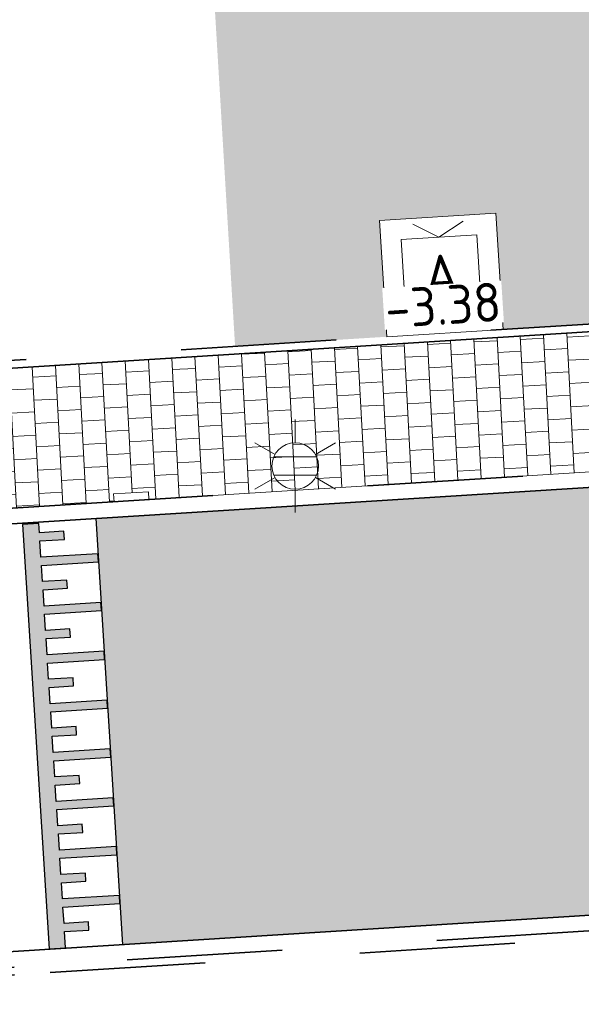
# Model space of a CAD drawing. Header units: metres. Extents: x 162305 to 163132, y 502542 to 502928.
# Tile 77 of 222: x 162378.64 to 162385.87, y 502824.24 to 502836.92. Entities that reach past the tile are written whole.
import ezdxf
from ezdxf.enums import TextEntityAlignment as Align

# ---------------------------------------------------------------- set-up
doc = ezdxf.new("R2010")
doc.units = ezdxf.units.M
for name, pattern in [('VH-OPSLUITBAND-SO', [10, 4, -2, 2, -2]), ('VH-TROTTOIRBAND-SO', [15, 5, -2, 2, -2, 2, -2]), ('ZZ-HIDDEN-SO', [4, 2, -2])]:
    doc.linetypes.add(name, pattern=pattern)
for name, color, linetype, lineweight in [('B-WE-IE-MEUBILAIR_WEGMEUBILAIR_CONTAINER-S-200', 7, 'Continuous', 18), ('N-WB-VERHARDING-MATERIAALGRENS', 7, 'Continuous', 30), ('N-WE-GR-GRAS-A-200', 62, 'Continuous', 18), ('N-WE-VH-KANTOPSLUITING_BETONRUG-G', 7, 'ZZ-HIDDEN-SO', 35), ('N-WE-VH-KANTOPSLUITING_VOORKANTBAND-G', 50, 'Continuous', 35), ('N-WE-VH-OPENVERHARDING_TEGEL-A', 92, 'Continuous', 18), ('X-XX-AL-T25', 7, 'Continuous', 25)]:
    doc.layers.add(name, color=color, linetype=linetype, lineweight=lineweight)
for name, color, linetype, lineweight, true_color in [('B-WE-OV-LICHTMAST-S-200', 190, 'Continuous', 18, 0x7f00ff), ('N-BH-VH-VERHARDING_TEGEL-Grijs', 253, 'Continuous', 13, 0x828282), ('N-WE-VH-KANTOPSLUITING_OPSLUITBAND_100X200-G', 150, 'VH-OPSLUITBAND-SO', 35, 0x007fff), ('N-WE-VH-KANTOPSLUITING_TROTTOIRBAND_180X200-G', 6, 'VH-TROTTOIRBAND-SO', 35, 0xff00ff), ('N01-WE-VH-OPENVERHARDING_BETONSTRAATSTEEN-A', 32, 'Continuous', 18, 0xbd5e00)]:
    doc.layers.add(name, color=color, linetype=linetype, lineweight=lineweight, true_color=true_color)
doc.styles.add('NLCS-ISO', font='NLCS-ISO.ttf')
doc.styles.add('NLCS-ISO-M200-T25', font='NLCS-ISO.ttf', dxfattribs={"height": 0.5})
pattern_1 = [(0, (0, 0), (2, 2), [0.5, -1.5]), (0, (1.1, 1.2), (2, 2), [0.5, -1.5]), (90, (0.2, 0.7000000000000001), (-2, 2), [0.5, -1.5]), (90, (1, 1.4), (-2, 2), [0.5, -1.5]), (45, (0.4, 1.4), (0, 2.00000000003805), [0.5, -2.328427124]), (135, (1.1, 0), (-2.00000000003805, 0), [0.5, -2.328427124]), (26.56505119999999, (0.5, 0.6000000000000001), (2.000000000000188, 8.001289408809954e-10), [0.5, -3.972135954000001]), (26.56505119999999, (1.4, 1.6), (2.000000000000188, 8.001289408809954e-10), [0.5, -3.972135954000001]), (63.43494882, (1.4, 0), (1.019972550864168e-10, 2.000000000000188), [0.4999999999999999, -3.972135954]), (63.43494882, (0.5, 0.9), (1.019972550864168e-10, 2.000000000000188), [0.4999999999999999, -3.972135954]), (63.43494882, (1.2, 0.4), (1.019972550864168e-10, 2.000000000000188), [0.4999999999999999, -3.972135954]), (116.5650512, (0, 1.1), (-8.00129740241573e-10, 2.000000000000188), [0.4999999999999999, -3.972135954]), (153.43494882, (0.4, 0.3), (-2.000000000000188, 1.019979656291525e-10), [0.5, -3.972135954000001])]

# ---------------------------------------------------------------- blocks, each defined once
blk = doc.blocks.new('B-SOV-LICHTMAST-SO')
for p, q in [((9.895807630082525e-10, 1.500000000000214), (1.979077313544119e-09, 3.000000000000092)), ((-1.299038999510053, 0.7500000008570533), (-2.598074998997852, 1.500000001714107)), ((1.299039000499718, 0.7499999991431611), (2.598075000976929, 1.499999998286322)), ((-1.299039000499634, -0.7499999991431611), (-2.598075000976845, -1.499999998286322)), ((1.299038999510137, -0.7500000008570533), (2.598074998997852, -1.500000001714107)), ((-9.895807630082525e-10, -1.500000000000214), (-1.978993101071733e-09, -3.000000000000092))]:
    blk.add_line(p, q)
at = {"flags": 128}
for points in [[(-1.377981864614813, 0.5925925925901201), (1.377981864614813, 0.5925925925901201)], [(-1.377981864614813, -0.5925925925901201), (1.377981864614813, -0.5925925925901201)]]:
    blk.add_lwpolyline(points, dxfattribs=at)
blk.add_circle((0, 0), 1.5)
at = {"style": 'NLCS-ISO'}
blk.add_attdef('TYPE', text='', height=1.8, dxfattribs=at).set_placement((1.979077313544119e-09, 3.000000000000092), align=Align.BOTTOM_CENTER)
blk = doc.blocks.new('SIE-WEG_CONTAINER_AFVAL-SO')
for p, q in [((-3.75, -3.75), (-3.75, 3.75)), ((-3.75, 3.75), (3.75, 3.75)), ((0, 2.4375), (-1.623797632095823, 3.375)), ((0, 2.4375), (1.623797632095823, 3.375)), ((3.75, 3.75), (3.75, -3.75)), ((-2.4375, -2.4375), (-2.4375, 2.4375)), ((-2.4375, 2.4375), (2.4375, 2.4375)), ((2.4375, 2.4375), (2.4375, -2.4375)), ((2.4375, -2.4375), (-2.4375, -2.4375)), ((3.75, -3.75), (-3.75, -3.75))]:
    blk.add_line(p, q)
at = {"style": 'NLCS-ISO'}
blk.add_text('A', height=2.625, dxfattribs=at).set_placement((0, 0), align=Align.MIDDLE_CENTER)

msp = doc.modelspace()

# ---------------------------------------------------------------- hatches: boundary and pattern name
at = {"layer": 'N-WB-VERHARDING-MATERIAALGRENS', "linetype": 'Continuous'}
msp.add_hatch(color=256, dxfattribs=at).paths.add_polyline_path([(162378.6742494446, 502830.419711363), (162379.0177500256, 502824.95591114), (162379.2275242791, 502824.9690993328), (162379.2141598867, 502825.1786737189), (162379.528539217, 502825.1984382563), (162379.5219510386, 502825.3032313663), (162379.2075717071, 502825.283466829), (162379.1943953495, 502825.4930530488), (162379.9279471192, 502825.539170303), (162379.92135894, 502825.6439634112), (162379.1878071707, 502825.5978461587), (162379.1746308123, 502825.8074323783), (162379.4890101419, 502825.8271969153), (162379.4824219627, 502825.9319900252), (162379.1680426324, 502825.9122254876), (162379.1548662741, 502826.1218117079), (162379.8884180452, 502826.1679289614), (162379.8818298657, 502826.272722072), (162379.1482780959, 502826.2266048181), (162379.1351017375, 502826.4361910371), (162379.4494810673, 502826.4559555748), (162379.4428928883, 502826.5607486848), (162379.1285135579, 502826.5409841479), (162379.1153372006, 502826.7505703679), (162379.8488889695, 502826.7966876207), (162379.8423007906, 502826.9014807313), (162379.1087490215, 502826.8553634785), (162379.0955726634, 502827.0649496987), (162379.4099519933, 502827.0847142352), (162379.4033638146, 502827.1895073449), (162379.0889844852, 502827.1697428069), (162379.0758081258, 502827.3793290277), (162379.8093598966, 502827.425446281), (162379.8027717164, 502827.530239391), (162379.0692199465, 502827.4841221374), (162379.0560435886, 502827.693708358), (162379.3704229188, 502827.7134728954), (162379.3638347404, 502827.8182660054), (162379.0494554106, 502827.7985014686), (162379.0362790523, 502828.0080876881), (162379.7698308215, 502828.0542049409), (162379.7632426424, 502828.158998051), (162379.0296908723, 502828.1128807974), (162379.0165145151, 502828.3224670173), (162379.3308938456, 502828.3422315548), (162379.3243056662, 502828.4470246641), (162379.0099263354, 502828.4272601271), (162378.9967499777, 502828.6368463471), (162379.7303017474, 502828.6829636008), (162379.7237135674, 502828.7877567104), (162378.9901617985, 502828.7416394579), (162378.9769854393, 502828.9512256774), (162379.29136477, 502828.970990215), (162379.2847765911, 502829.0757833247), (162378.97039726, 502829.0560187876), (162378.9572209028, 502829.2656050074), (162379.6907726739, 502829.3117222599), (162379.6841844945, 502829.4165153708), (162378.9506327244, 502829.3703981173), (162378.9374563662, 502829.5799843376), (162379.2518356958, 502829.599748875), (162379.245247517, 502829.7045419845), (162378.9308681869, 502829.6847774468), (162378.917691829, 502829.8943636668), (162379.6512435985, 502829.9404809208), (162379.6446554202, 502830.0452740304), (162378.9111036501, 502829.9991567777), (162378.8979272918, 502830.2087429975), (162379.2123066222, 502830.228507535), (162379.2057184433, 502830.3333006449), (162378.8913391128, 502830.3135361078), (162378.8839053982, 502830.4317785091)])
at = {"layer": 'N-WE-GR-GRAS-A-200'}
h = msp.add_hatch(dxfattribs=at)
h.set_pattern_fill('AGR-GRAS_02-SO', color=256, scale=0.2, style=0, pattern_type=2)
h.set_pattern_definition(pattern_1)
h.paths.add_polyline_path([(162421.5165590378, 502819.7260517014), (162435.0341480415, 502820.5761715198), (162435.1688183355, 502820.4316233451), (162435.3426501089, 502820.2749681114), (162435.552850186, 502820.1206294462), (162435.8967156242, 502819.9441172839), (162436.2277402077, 502819.8405780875), (162436.6488709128, 502819.7886927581), (162442.0138132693, 502820.0949395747), (162442.1810611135, 502820.2103278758), (162442.3248732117, 502817.9525913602), (162445.007909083, 502818.1234939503), (162446.2444226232, 502817.2507322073), (162443.1915292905, 502817.0609060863), (162443.5109028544, 502811.9245559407), (162442.5054510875, 502811.8576059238), (162442.17, 502817.226), (162424.634, 502816.1300000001), (162424.643, 502815.982), (162424.9671399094, 502810.7714661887), (162422.0807124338, 502810.5898051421)])
edge = h.paths.add_edge_path(flags=16)
edge.add_ellipse((162362.043387, 502852.5697739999), major_axis=(-0.002383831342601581, 0.03742427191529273), ratio=0.9992283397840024, start_angle=0, end_angle=360, ccw=False)
edge = h.paths.add_edge_path(flags=16)
edge.add_ellipse((162362.5847170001, 502843.0740939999), major_axis=(-0.002383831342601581, 0.03742427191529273), ratio=0.9992283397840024, start_angle=0, end_angle=360, ccw=False)
edge = h.paths.add_edge_path(flags=16)
edge.add_ellipse((162361.374981, 502862.4700579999), major_axis=(-0.002383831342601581, 0.03742427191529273), ratio=0.9992283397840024, start_angle=0, end_angle=360, ccw=False)
h.paths.add_polyline_path([(162362.2190213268, 502859.5504481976), (162362.3188333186, 502859.5565773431), (162363.5149332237, 502840.0783135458), (162363.4151212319, 502840.0721844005), (162363.4427023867, 502839.6230304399), (162363.5425143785, 502839.6291595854), (162363.6292576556, 502838.2165615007), (162362.8224999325, 502838.1585549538), (162362.7862460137, 502838.484052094), (162362.7876825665, 502838.4841989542), (162362.7580411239, 502838.7741446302), (162362.163, 502845.4909999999), (162360.89836909, 502866.6763346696), (162361.8778000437, 502866.7387219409), (162362.2912521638, 502860.0057313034), (162362.191440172, 502859.9996021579)])
h.paths.add_polyline_path([(162370.3601271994, 502859.1295107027), (162370.1821962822, 502861.9228857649), (162370.463, 502861.9199999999), (162370.486, 502861.4019999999), (162370.7786257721, 502861.4149999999), (162370.814, 502860.8959999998), (162371.3365986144, 502860.9349999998), (162371.387, 502859.961), (162371.777, 502859.9789999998), (162371.7795167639, 502859.2226011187)])
edge = h.paths.add_edge_path(flags=16)
edge.add_ellipse((162389.543764, 502924.3068979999), major_axis=(-0.002385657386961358, 0.03745293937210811), ratio=0.9992283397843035, start_angle=0, end_angle=360, ccw=False)
edge = h.paths.add_edge_path(flags=16)
edge.add_ellipse((162379.964316, 502923.7109299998), major_axis=(-0.002385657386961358, 0.03745293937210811), ratio=0.9992283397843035, start_angle=0, end_angle=360, ccw=False)
h.paths.add_polyline_path([(162371.042, 502923.0409999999), (162371.029, 502923.5469999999), (162371.0223638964, 502923.6548720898), (162398.1123599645, 502925.3046281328), (162398.1452615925, 502924.7643634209)])
edge = h.paths.add_edge_path(flags=16)
edge.add_ellipse((162472.361153, 502871.472719), major_axis=(-0.002385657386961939, 0.03745293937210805), ratio=0.9992283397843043, start_angle=0, end_angle=360, ccw=False)
edge = h.paths.add_edge_path(flags=16)
edge.add_ellipse((162472.2864730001, 502872.403486), major_axis=(-0.002385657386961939, 0.03745293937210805), ratio=0.9992283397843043, start_angle=0, end_angle=360, ccw=False)
edge = h.paths.add_edge_path(flags=16)
edge.add_ellipse((162481.3114880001, 502872.9735409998), major_axis=(-0.002385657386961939, 0.03745293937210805), ratio=0.9992283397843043, start_angle=0, end_angle=360, ccw=False)
edge = h.paths.add_edge_path(flags=16)
edge.add_ellipse((162481.4002010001, 502872.0775119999), major_axis=(-0.002385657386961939, 0.03745293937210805), ratio=0.9992283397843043, start_angle=0, end_angle=360, ccw=False)
edge = h.paths.add_edge_path(flags=16)
edge.add_ellipse((162491.4805440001, 502873.637313), major_axis=(-0.002385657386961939, 0.03745293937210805), ratio=0.9992283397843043, start_angle=0, end_angle=360, ccw=False)
edge = h.paths.add_edge_path()
edge.add_line((162491.6143036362, 502871.717545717), (162490.495948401, 502871.6572610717))
edge.add_line((162490.495948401, 502871.6572610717), (162490.4911206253, 502871.770458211))
edge.add_line((162490.4911206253, 502871.770458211), (162478.1572766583, 502870.9921482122))
edge.add_line((162478.1572766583, 502870.9921482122), (162470.9743753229, 502870.6049558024))
edge.add_line((162470.9743753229, 502870.6049558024), (162470.8563556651, 502872.5000220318))
edge.add_line((162470.8563556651, 502872.5000220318), (162485.6270000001, 502873.4150000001))
edge.add_line((162485.6270000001, 502873.4150000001), (162493.227, 502873.874))
edge.add_line((162493.227, 502873.874), (162492.8458826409, 502880.3916842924))
edge.add_line((162492.8458826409, 502880.3916842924), (162493.9870089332, 502880.4646632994))
edge.add_line((162493.9870089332, 502880.4646632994), (162494.5185704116, 502871.8740994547))
edge.add_line((162494.5185704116, 502871.8740994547), (162491.6457403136, 502871.7192403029))
edge.add_ellipse((162491.6281880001, 502871.7524060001), major_axis=(-0.002385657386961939, 0.03745293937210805), ratio=0.9992283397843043, start_angle=204.2610710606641, end_angle=514.6215030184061)
h.paths.add_polyline_path([(162503.0755587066, 502855.4427169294), (162503.1753678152, 502855.4488928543), (162503.1815437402, 502855.3490837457), (162507.7228581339, 502855.6300883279), (162508.3250288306, 502845.8984091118), (162508.8258166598, 502845.9293965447), (162509.9220368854, 502845.9962164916), (162508.4797209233, 502869.3054814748), (162502.5611213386, 502868.9392541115), (162502.3616388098, 502868.2951169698), (162502.3731368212, 502866.8913389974)])
h.paths.add_polyline_path([(162538.7342247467, 502870.4526310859), (162538.7367962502, 502870.458550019), (162538.7430412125, 502870.4777147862), (162538.7473811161, 502870.496931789), (162538.7498959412, 502870.5159468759), (162538.7507036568, 502870.5345366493), (162538.7498980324, 502870.5531265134), (162538.7473853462, 502870.5721418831), (162538.7430476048, 502870.5913593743), (162538.7368047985, 502870.6105248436), (162538.7286236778, 502870.6293614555), (162538.7222540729, 502870.6408522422), (162538.7033428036, 502870.9382040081), (162537.9507959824, 502870.8903428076), (162537.9680789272, 502870.6185940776), (162537.964609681, 502870.6106081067), (162537.9583653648, 502870.5914438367), (162537.9540258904, 502870.5722273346), (162537.9515112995, 502870.5532127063), (162537.9507036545, 502870.5346233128), (162537.9515092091, 502870.5160338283), (162537.9540216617, 502870.4970189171), (162537.9583589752, 502870.4778019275), (162537.964601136, 502870.4586369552), (162537.9727813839, 502870.4398007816), (162537.9803143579, 502870.4262100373), (162537.9986571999, 502870.137795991), (162538.7512040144, 502870.1856571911)], flags=16)
edge = h.paths.add_edge_path(flags=16)
edge.add_ellipse((162531.9063522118, 502869.9819825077), major_axis=(-0.2500000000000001, 0), ratio=1, start_angle=-146.51130248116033, end_angle=206.7590416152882, ccw=False)
edge.add_line((162532.1148508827, 502870.1199256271), (162532.1295791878, 502870.0945423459))
edge = h.paths.add_edge_path(flags=16)
edge.add_ellipse((162511.918555, 502869.277477), major_axis=(-0.00238565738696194, 0.03745293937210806), ratio=0.9992283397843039, start_angle=0, end_angle=360, ccw=False)
edge = h.paths.add_edge_path(flags=16)
edge.add_ellipse((162522.496849, 502868.4620289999), major_axis=(-0.00238565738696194, 0.03745293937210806), ratio=0.9992283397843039, start_angle=0, end_angle=360, ccw=False)
edge = h.paths.add_edge_path(flags=16)
edge.add_ellipse((162522.447144, 502869.8904319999), major_axis=(-0.00238565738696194, 0.03745293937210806), ratio=0.9992283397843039, start_angle=0, end_angle=360, ccw=False)
edge = h.paths.add_edge_path(flags=16)
edge.add_ellipse((162532.378619, 502869.05672), major_axis=(-0.00238565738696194, 0.03745293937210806), ratio=0.9992283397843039, start_angle=0, end_angle=360, ccw=False)
edge = h.paths.add_edge_path()
edge.add_line((162511.9016605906, 502867.7473060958), (162510.2102112, 502867.6449842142))
edge.add_line((162510.2102112, 502867.6449842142), (162510.1085309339, 502869.3060766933))
edge.add_line((162510.1085309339, 502869.3060766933), (162538.7403474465, 502871.0777381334))
edge.add_line((162538.7403474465, 502871.0777381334), (162538.8441031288, 502869.3771517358))
edge.add_line((162538.8441031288, 502869.3771517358), (162511.9425193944, 502867.7497777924))
edge.add_ellipse((162511.920191, 502867.7799310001), major_axis=(-0.00238565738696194, 0.03745293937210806), ratio=0.9992283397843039, start_angle=212.895373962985, end_angle=506.7391838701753)
edge = h.paths.add_edge_path(flags=16)
edge.add_ellipse((162554.016631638, 502704.4069191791), major_axis=(-0.2500000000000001, 0), ratio=1, start_angle=-19.78060631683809, end_angle=333.4897362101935, ccw=False)
edge.add_line((162553.7813827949, 502704.4915240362), (162553.7929180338, 502704.5185087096))
edge = h.paths.add_edge_path()
edge.add_ellipse((162551.4431023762, 502714.7606002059), major_axis=(-0.5786424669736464, 0), ratio=1, start_angle=88.32756619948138, end_angle=98.42476321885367)
edge.add_line((162551.5278796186, 502714.1882018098), (162556.303, 502714.513))
edge.add_line((162556.303, 502714.513), (162556.577, 502710.1250000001))
edge.add_line((162556.577, 502710.1250000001), (162556.776, 502710.137))
edge.add_line((162556.776, 502710.137), (162556.8456714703, 502709.2360332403))
edge.add_line((162556.8456714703, 502709.2360332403), (162552.7317102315, 502708.9739843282))
edge.add_line((162552.7317102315, 502708.9739843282), (162552.9859847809, 502704.982074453))
edge.add_line((162552.9859847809, 502704.982074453), (162557.1540978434, 502705.2475726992))
edge.add_line((162557.1540978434, 502705.2475726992), (162557.1710000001, 502705.029))
edge.add_line((162557.1710000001, 502705.029), (162577.095, 502706.273))
edge.add_line((162577.095, 502706.273), (162577.2190000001, 502706.8259999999))
edge.add_line((162577.2190000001, 502706.8259999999), (162577.3048540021, 502705.3783479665))
edge.add_line((162577.3048540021, 502705.3783479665), (162549.7918656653, 502703.6927452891))
edge.add_line((162549.7918656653, 502703.6927452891), (162549.1598177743, 502713.8137040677))
edge.add_line((162549.1598177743, 502713.8137040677), (162549.361875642, 502713.8262496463))
edge.add_line((162549.361875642, 502713.8262496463), (162549.3556780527, 502713.9260674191))
edge.add_line((162549.3556780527, 502713.9260674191), (162550.2635827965, 502713.9824417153))
edge.add_ellipse((162550.2202014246, 502714.6810961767), major_axis=(-0.7000000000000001, 0), ratio=1, start_angle=93.55309047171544, end_angle=128.9931781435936)
edge.add_line((162550.6606609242, 502714.1370415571), (162551.426214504, 502714.1822042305))
edge = h.paths.add_edge_path(flags=16)
edge.add_ellipse((162508.182291, 502708.9626890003), major_axis=(-0.002385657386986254, 0.03745293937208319), ratio=0.9992283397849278, start_angle=0, end_angle=360, ccw=False)
edge = h.paths.add_edge_path(flags=16)
edge.add_ellipse((162498.418432, 502708.1386420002), major_axis=(-0.002385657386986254, 0.03745293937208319), ratio=0.9992283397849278, start_angle=0, end_angle=360, ccw=False)
edge = h.paths.add_edge_path(flags=16)
edge.add_ellipse((162487.92888, 502707.676082), major_axis=(-0.002385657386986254, 0.03745293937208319), ratio=0.9992283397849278, start_angle=0, end_angle=360, ccw=False)
edge = h.paths.add_edge_path(flags=16)
edge.add_ellipse((162478.21442, 502707.1048410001), major_axis=(-0.002385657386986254, 0.03745293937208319), ratio=0.9992283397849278, start_angle=0, end_angle=360, ccw=False)
h.paths.add_polyline_path([(162476.6849999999, 502707.0870000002), (162505.879, 502708.9120000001), (162539.79, 502710.978), (162539.8512384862, 502709.9872224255), (162476.7460532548, 502706.0992192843)])
edge = h.paths.add_edge_path(flags=16)
edge.add_ellipse((162395.834261, 502721.3618740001), major_axis=(-0.002383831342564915, 0.03742427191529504), ratio=0.999228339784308, start_angle=0, end_angle=360, ccw=False)
edge = h.paths.add_edge_path(flags=16)
edge.add_ellipse((162396.470102, 502711.1848960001), major_axis=(-0.002383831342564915, 0.03742427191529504), ratio=0.999228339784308, start_angle=0, end_angle=360, ccw=False)
edge = h.paths.add_edge_path()
edge.add_line((162395.3827017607, 502731.7149209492), (162396.765, 502708.907))
edge.add_line((162396.765, 502708.907), (162397.0362159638, 502704.3002450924))
edge.add_line((162397.0362159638, 502704.3002450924), (162396.2952306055, 502704.2557530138))
edge.add_line((162396.2952306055, 502704.2557530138), (162395.7976409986, 502704.6969723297))
edge.add_line((162395.7976409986, 502704.6969723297), (162394.0179850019, 502733.9348903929))
edge.add_line((162394.0179850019, 502733.9348903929), (162394.9004865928, 502734.9337845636))
edge.add_line((162394.9004865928, 502734.9337845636), (162395.1865293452, 502734.9517658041))
edge.add_line((162395.1865293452, 502734.9517658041), (162395.3786342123, 502731.7820354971))
edge.add_ellipse((162395.364097, 502731.7474740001), major_axis=(-0.002383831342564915, 0.03742427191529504), ratio=0.999228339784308, start_angle=333.5251489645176, end_angle=566.1216927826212)
edge = h.paths.add_edge_path(flags=16)
edge.add_ellipse((162599.331135, 502707.3641609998), major_axis=(-0.002385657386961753, 0.03745293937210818), ratio=0.9992283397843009, start_angle=0, end_angle=360, ccw=False)
edge = h.paths.add_edge_path(flags=16)
edge.add_ellipse((162589.564927, 502706.8229459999), major_axis=(-0.002385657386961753, 0.03745293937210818), ratio=0.9992283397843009, start_angle=0, end_angle=360, ccw=False)
edge = h.paths.add_edge_path()
edge.add_ellipse((162583.9606018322, 502706.2395809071), major_axis=(-0.25, 0), ratio=1, start_angle=93.48921757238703, end_angle=273.4892176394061)
edge.add_line((162583.9453866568, 502706.4891174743), (162583.9425624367, 502706.5354361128))
edge.add_line((162583.9425624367, 502706.5354361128), (162608.977, 502708.0619999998))
edge.add_line((162608.977, 502708.0619999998), (162609.0222481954, 502707.3215365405))
edge.add_line((162609.0222481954, 502707.3215365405), (162583.9881483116, 502705.7878047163))
edge.add_line((162583.9881483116, 502705.7878047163), (162583.9758170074, 502705.9900443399))
edge = h.paths.add_edge_path(flags=16)
edge.add_ellipse((162616.1438289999, 502666.5185710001), major_axis=(-0.002383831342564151, 0.03742427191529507), ratio=0.9992283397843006, start_angle=0, end_angle=360, ccw=False)
edge = h.paths.add_edge_path(flags=16)
edge.add_ellipse((162615.418174, 502676.4011740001), major_axis=(-0.002383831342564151, 0.03742427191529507), ratio=0.9992283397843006, start_angle=0, end_angle=360, ccw=False)
edge = h.paths.add_edge_path()
edge.add_ellipse((162615.4285143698, 502664.8072041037), major_axis=(-0.25, 0), ratio=1, start_angle=33.48920055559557, end_angle=333.4892346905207)
edge.add_line((162615.2048017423, 502664.9187955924), (162615.1525454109, 502664.9448619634))
edge.add_line((162615.1525454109, 502664.9448619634), (162613.958497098, 502684.041838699))
edge.add_line((162613.958497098, 502684.041838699), (162615.1414976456, 502684.115805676))
edge.add_line((162615.1414976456, 502684.115805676), (162615.159, 502683.7990000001))
edge.add_line((162615.159, 502683.7990000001), (162616.3066053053, 502665.5481842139))
edge.add_line((162616.3066053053, 502665.5481842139), (162616.3033225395, 502665.5336481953))
edge.add_line((162616.3033225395, 502665.5336481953), (162616.3008077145, 502665.514633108))
edge.add_line((162616.3008077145, 502665.514633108), (162616.2999999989, 502665.4960433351))
edge.add_line((162616.2999999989, 502665.4960433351), (162616.3008056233, 502665.4774534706))
edge.add_line((162616.3008056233, 502665.4774534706), (162616.3033183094, 502665.4584381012))
edge.add_line((162616.3033183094, 502665.4584381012), (162616.3076560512, 502665.4392206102))
edge.add_line((162616.3076560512, 502665.4392206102), (162616.3138988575, 502665.4200551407))
edge.add_line((162616.3138988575, 502665.4200551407), (162616.314791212, 502665.4180005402))
edge.add_line((162616.314791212, 502665.4180005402), (162616.722, 502658.942))
edge.add_line((162616.722, 502658.942), (162615.5333526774, 502658.8544320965))
edge.add_line((162615.5333526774, 502658.8544320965), (162615.1717733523, 502664.6373404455))
edge.add_line((162615.1717733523, 502664.6373404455), (162615.2200169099, 502664.6692591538))
h.paths.add_polyline_path([(162613.8066207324, 502655.3830135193), (162613.5983157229, 502658.7118775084), (162613.6383711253, 502658.7148283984), (162613.9336933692, 502653.9916007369), (162582.143659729, 502652.0176703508), (162582.0627495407, 502653.3171170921)])
h.paths.add_polyline_path([(162630.4243863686, 502647.5564365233), (162630.6988101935, 502642.625785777), (162628.400261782, 502642.4938657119), (162627.7770362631, 502642.4580970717), (162627.7860277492, 502642.2775601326), (162603.4329293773, 502640.7654094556), (162603.1143130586, 502645.8967066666), (162602.0771908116, 502645.8411463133), (162602.1052835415, 502645.3920240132), (162602.140627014, 502645.3942347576), (162602.4673671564, 502640.0490361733), (162633.8554516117, 502641.9628847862), (162634.1446303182, 502641.9819357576), (162633.8808725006, 502644.367061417), (162633.7172807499, 502644.9995907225), (162633.3784737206, 502645.7268571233), (162632.876258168, 502646.363503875), (162632.2858631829, 502646.8539192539), (162631.6236958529, 502647.2106270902)])
edge = h.paths.add_edge_path(flags=16)
edge.add_ellipse((162567.844551, 502652.1996749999), major_axis=(-0.002385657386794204, 0.03745293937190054), ratio=0.9992283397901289, start_angle=0, end_angle=360, ccw=False)
edge = h.paths.add_edge_path()
edge.add_line((162548.0456737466, 502650.7682154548), (162548.0302749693, 502651.0150177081))
edge.add_line((162548.0302749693, 502651.0150177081), (162549.486, 502651.1087671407))
edge.add_line((162549.486, 502651.1087671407), (162549.486, 502650.5171653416))
edge.add_line((162549.486, 502650.5171653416), (162550.286, 502650.5171653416))
edge.add_line((162550.286, 502650.5171653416), (162550.286, 502651.1602875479))
edge.add_line((162550.286, 502651.1602875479), (162558.5596133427, 502651.6931124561))
edge.add_ellipse((162558.586846, 502651.7189099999), major_axis=(-0.002385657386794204, 0.03745293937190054), ratio=0.9992283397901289, start_angle=129.7834060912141, end_angle=230.2967654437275)
edge.add_line((162558.6171626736, 502651.6968186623), (162573.8774278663, 502652.679587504))
edge.add_line((162573.8774278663, 502652.679587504), (162573.9442433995, 502651.6087087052))
edge.add_line((162573.9442433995, 502651.6087087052), (162548.0933813, 502650.003587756))
edge.add_line((162548.0933813, 502650.003587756), (162548.0496484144, 502650.7045118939))
edge.add_ellipse((162548.027968, 502650.7351350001), major_axis=(-0.002385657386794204, 0.03745293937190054), ratio=0.9992283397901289, start_angle=211.6726546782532, end_angle=328.1783617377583)
edge = h.paths.add_edge_path(flags=16)
edge.add_ellipse((162430.664854, 502659.8648859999), major_axis=(-0.002385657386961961, 0.03745293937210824), ratio=0.999228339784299, start_angle=0, end_angle=360, ccw=False)
edge = h.paths.add_edge_path(flags=16)
edge.add_ellipse((162420.419076, 502659.6422339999), major_axis=(-0.002385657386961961, 0.03745293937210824), ratio=0.999228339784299, start_angle=0, end_angle=360, ccw=False)
edge = h.paths.add_edge_path(flags=16)
edge.add_ellipse((162411.255758, 502659.1550639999), major_axis=(-0.002385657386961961, 0.03745293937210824), ratio=0.999228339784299, start_angle=0, end_angle=360, ccw=False)
h.paths.add_polyline_path([(162435.5066193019, 502661.0433013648), (162435.3233302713, 502659.8573135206), (162409.6329158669, 502658.2621252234), (162409.5620526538, 502659.4211363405), (162417.3110000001, 502659.9086496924), (162417.3110000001, 502659.5641653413), (162418.1110000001, 502659.5641653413), (162418.1110000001, 502659.9623525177)])
edge = h.paths.add_edge_path()
edge.add_arc((162406.536, 502665.135), 0.2500000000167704, 314.1360549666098, 386.7590416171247)
edge.add_line((162406.759226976, 502665.2475598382), (162406.7444974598, 502665.27294495))
edge.add_arc((162406.5359999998, 502665.135), 0.2500000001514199, 33.48920055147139, 53.15212306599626)
edge.add_line((162406.685923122, 502665.3350576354), (162405.617, 502682.119))
edge.add_line((162405.617, 502682.119), (162404.587, 502699.361))
edge.add_line((162404.587, 502699.361), (162405.1143578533, 502699.3935952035))
edge.add_line((162405.1143578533, 502699.3935952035), (162407.5658656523, 502659.2976883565))
edge.add_line((162407.5658656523, 502659.2976883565), (162407.0728233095, 502659.2672141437))
edge.add_line((162407.0728233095, 502659.2672141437), (162407.068, 502659.3430000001))
edge.add_line((162407.068, 502659.3430000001), (162407.062, 502659.4299999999))
edge.add_line((162407.062, 502659.4299999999), (162406.7100911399, 502664.9555779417))
h.paths.add_polyline_path([(162384.1750049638, 502626.9891315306), (162385.0461632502, 502626.5921299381), (162372.824584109, 502599.0138271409), (162371.3350000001, 502595.4950000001), (162370.7215316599, 502593.4947695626), (162370.3940593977, 502591.742593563), (162370.27, 502590.8190000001), (162370.22, 502589.0400000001), (162370.38, 502587.0300000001), (162370.565, 502585.909), (162371.415, 502583.295), (162372.1925058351, 502581.7065360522), (162370.9084498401, 502584.3298946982), (162369.965918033, 502586.8058962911), (162369.7468094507, 502588.0398939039), (162369.6159284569, 502589.5431637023), (162369.6091660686, 502591.0279743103), (162369.7646776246, 502592.5846402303), (162370.1565436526, 502594.4288020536), (162370.7452851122, 502596.21519706), (162373.7388263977, 502603.1545829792), (162382.0728048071, 502622.3892297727), (162383.9823001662, 502627.0156439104)])
h.paths.add_polyline_path([(162633.5463762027, 502600.5126540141), (162633.8283551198, 502595.9714000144), (162634.9231162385, 502596.039376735), (162635.3607743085, 502596.0881576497), (162635.8073451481, 502596.2543479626), (162636.1271517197, 502596.4813361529), (162636.3947428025, 502596.7820698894), (162636.6092821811, 502597.1852952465), (162636.6796266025, 502597.5214881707), (162636.6916618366, 502597.8519463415), (162636.4580000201, 502601.6318122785), (162636.458, 502601.6900000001), (162604.9018155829, 502599.7525513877), (162604.8522315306, 502599.7495070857), (162605.1491306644, 502595.6509770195), (162605.3252974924, 502595.0911310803), (162605.5291921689, 502594.7712351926), (162606.0306337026, 502594.3268080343), (162606.4894983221, 502594.1006345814), (162606.9796067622, 502594.0141961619), (162607.3978853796, 502594.0296818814), (162607.3792933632, 502594.3291052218), (162607.4791011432, 502594.3353025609), (162607.1971222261, 502598.8765565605)])
h = msp.add_hatch(dxfattribs=at)
h.set_pattern_fill('AGR-GRAS_02-SO', color=256, scale=0.2, style=0, pattern_type=2)
h.set_pattern_definition(pattern_1)
h.paths.add_polyline_path([(162370.4704519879, 502857.3328921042), (162387.2375305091, 502858.392005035), (162388.7002985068, 502833.1742327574), (162384.8642771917, 502832.93306808), (162384.7701603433, 502834.4301125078), (162383.2731159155, 502834.3359956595), (162383.3672327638, 502832.8389512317), (162381.4116813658, 502832.7160087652), (162380.3013075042, 502851.2279750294), (162373.8384680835, 502850.8134454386), (162373.9872703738, 502848.8542152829), (162371.1309053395, 502847.8120821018)])
h.paths.add_polyline_path([(162390.2407251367, 502839.0533485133), (162393.3019725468, 502839.2483422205), (162392.7556992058, 502847.7654496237), (162396.4108226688, 502848.1511941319), (162396.2719480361, 502850.4917869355), (162392.6174468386, 502850.1829835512), (162392.362329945, 502854.7279891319), (162393.6898262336, 502856.1666790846), (162408.223392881, 502857.1095369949), (162409.6846256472, 502855.8441421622), (162409.4339362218, 502859.6938548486), (162389.0241423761, 502858.4046526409)])
h.paths.add_polyline_path([(162439.2181977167, 502865.2797035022), (162439.2215593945, 502865.2666026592), (162439.231306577, 502865.2404346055), (162439.2441653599, 502865.2165716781), (162439.2594790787, 502865.195450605), (162439.2765540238, 502865.17730251), (162439.29472393, 502865.1621721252), (162439.3133961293, 502865.1499543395), (162439.3333131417, 502865.1398926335), (162439.3555013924, 502865.1317222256), (162439.3797555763, 502865.1260089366), (162439.4057038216, 502865.1233074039), (162439.4327991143, 502865.1241028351), (162439.4603349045, 502865.1287455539), (162439.4740138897, 502865.1325669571), (162439.4874893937, 502865.13739024), (162439.500652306, 502865.1431973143), (162439.5133961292, 502865.1499543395), (162439.5256197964, 502865.1576123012), (162439.5372303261, 502865.1661081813), (162439.5481451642, 502865.175366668), (162439.5582940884, 502865.1853023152), (162439.5760826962, 502865.2068276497), (162439.5903192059, 502865.2298951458), (162439.6009537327, 502865.253717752), (162439.6081329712, 502865.2775791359), (162439.6121513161, 502865.3008799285), (162439.6133961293, 502865.3231594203), (162439.6121513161, 502865.3454389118), (162439.6081329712, 502865.3687397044), (162439.6009537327, 502865.3926010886), (162439.5903192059, 502865.4164236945), (162439.5760826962, 502865.439491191), (162439.5582940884, 502865.4610165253), (162439.5481451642, 502865.4709521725), (162439.5372303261, 502865.4802106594), (162439.5256197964, 502865.4887065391), (162439.5133961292, 502865.4963645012), (162439.500652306, 502865.5031215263), (162439.4874893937, 502865.5089285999), (162439.4811342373, 502865.5112032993), (162440.166, 502868.492), (162440.639835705, 502870.5099826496), (162441.295687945, 502870.5513519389), (162441.5986008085, 502864.9319411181), (162405.9926212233, 502862.6828587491), (162405.9910506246, 502862.7075704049), (162405.3922588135, 502862.6695129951), (162405.393814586, 502862.645034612), (162395.8559539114, 502862.0425674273), (162395.8232005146, 502862.5682594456)])
h.paths.add_polyline_path([(162434.5465099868, 502841.8614736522), (162441.9460000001, 502845.227), (162440.8081252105, 502862.6752978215), (162441.8168297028, 502862.7413411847), (162442.1245690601, 502857.0323928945), (162445.2631888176, 502857.2015793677), (162445.5390560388, 502852.9825612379), (162446.9182771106, 502853.0727438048), (162447.1285163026, 502849.8574181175), (162445.6960000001, 502849.7789999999), (162444.328, 502848.3050000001), (162444.6830699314, 502842.4832788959), (162434.3683684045, 502841.854179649), (162441.8828892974, 502845.2641835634)])
at = {"layer": 'N-WE-VH-OPENVERHARDING_TEGEL-A', "true_color": 0x333333}
h = msp.add_hatch(dxfattribs=at)
h.set_pattern_fill('AVH-TEGEL_300X300_HALFST', color=250, angle=3.036056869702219, pattern_type=2)
h.set_pattern_definition([(3.036056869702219, (0, 0), (0.2916342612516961, 0.1656787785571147), [0.3, -0.3]), (93.0360568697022, (0, 0), (-0.2995789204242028, -0.01588931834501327), [])])
h.paths.add_polyline_path([(162380.2950873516, 502830.8422563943), (162379.8459463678, 502830.8144647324), (162379.8521497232, 502830.7142123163), (162376.135366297, 502830.48054395), (162376.0259504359, 502832.2772188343), (162390.6090943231, 502833.1940383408), (162390.7220345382, 502831.3975849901), (162380.3012632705, 502830.7424473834)])
at = {"layer": 'N01-WE-VH-OPENVERHARDING_BETONSTRAATSTEEN-A'}
h = msp.add_hatch(dxfattribs=at)
h.set_pattern_fill('AVH-BSS_LINGEFORMAAT_KEPER', color=256, scale=2, angle=3.540797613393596, pattern_type=2)
h.set_pattern_definition([(48.54079761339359, (162379.9612267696, 502825.0098164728), (-0.01397452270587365, 0.225842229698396), [0.64, -0.32]), (138.5407976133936, (162380.0671606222, 502825.1297248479), (0.01397452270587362, -0.2258422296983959), [0.64, -0.32])])
edge = h.paths.add_edge_path()
edge.add_arc((162425.9979173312, 502832.9139426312), 0.4999999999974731, 3.597361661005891, 93.59736163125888, ccw=False)
edge.add_line((162426.4969321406, 502832.9453149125), (162426.7795848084, 502828.4493757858))
edge.add_arc((162426.2805699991, 502828.4180035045), 0.4999999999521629, -86.40263831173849, 3.5973616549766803, ccw=False)
edge.add_line((162426.3119422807, 502827.9189886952), (162392.5770251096, 502825.7981271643))
edge.add_line((162392.5770251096, 502825.7981271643), (162392.5767229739, 502825.8029330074))
edge.add_line((162392.5767229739, 502825.8029330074), (162391.478890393, 502825.7339139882))
edge.add_line((162391.478890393, 502825.7339139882), (162391.3793295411, 502825.727499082))
edge.add_arc((162391.3979204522, 502825.4280756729), 0.2999999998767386, 93.55287893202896, 99.66057196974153)
edge.add_line((162391.3475771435, 502825.7238214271), (162388.9905224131, 502825.5774741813))
edge.add_line((162388.9905224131, 502825.5774741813), (162379.9612267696, 502825.0098164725))
edge.add_line((162379.9612267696, 502825.0098164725), (162379.6161316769, 502830.4989793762))
edge.add_line((162379.6161316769, 502830.4989793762), (162425.9665450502, 502833.4129574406))

# ---------------------------------------------------------------- linework, layer by layer
at = {"layer": 'N-BH-VH-VERHARDING_TEGEL-Grijs', "flags": 128}
msp.add_lwpolyline([(162380.2950873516, 502830.8422563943), (162379.8459463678, 502830.8144647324), (162379.8521497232, 502830.7142123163), (162376.135366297, 502830.48054395), (162376.0259504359, 502832.2772188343), (162390.6090943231, 502833.1940383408), (162390.7220345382, 502831.3975849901), (162380.3012632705, 502830.7424473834), (162380.2950873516, 502830.8422563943)], dxfattribs=at)
at = {"layer": 'N-WB-VERHARDING-MATERIAALGRENS'}
for p, q in [((162379.6161316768, 502830.4989793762), (162379.9612267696, 502825.0098164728)), ((162378.8913391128, 502830.3135361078), (162378.8839053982, 502830.4317785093)), ((162379.2057184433, 502830.3333006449), (162378.8913391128, 502830.3135361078)), ((162379.6907726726, 502829.3117222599), (162379.6841844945, 502829.4165153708)), ((162379.8093598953, 502827.4254462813), (162379.8027717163, 502827.530239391)), ((162379.8884180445, 502826.1679289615), (162379.8818298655, 502826.272722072)), ((162379.9279471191, 502825.539170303), (162379.92135894, 502825.6439634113))]:
    msp.add_line(p, q, dxfattribs=at)
at = {"layer": 'N-WB-VERHARDING-MATERIAALGRENS', "flags": 128}
msp.add_lwpolyline([(162378.6742494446, 502830.419711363), (162379.0177500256, 502824.95591114), (162379.2275242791, 502824.9690993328), (162379.2141598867, 502825.1786737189), (162379.528539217, 502825.1984382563), (162379.5219510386, 502825.3032313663), (162379.2075717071, 502825.283466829), (162379.1943953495, 502825.4930530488), (162379.9279471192, 502825.539170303), (162379.92135894, 502825.6439634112), (162379.1878071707, 502825.5978461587), (162379.1746308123, 502825.8074323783), (162379.4890101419, 502825.8271969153), (162379.4824219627, 502825.9319900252), (162379.1680426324, 502825.9122254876), (162379.1548662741, 502826.1218117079), (162379.8884180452, 502826.1679289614), (162379.8818298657, 502826.272722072), (162379.1482780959, 502826.2266048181), (162379.1351017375, 502826.4361910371), (162379.4494810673, 502826.4559555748), (162379.4428928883, 502826.5607486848), (162379.1285135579, 502826.5409841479), (162379.1153372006, 502826.7505703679), (162379.8488889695, 502826.7966876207), (162379.8423007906, 502826.9014807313), (162379.1087490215, 502826.8553634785), (162379.0955726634, 502827.0649496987), (162379.4099519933, 502827.0847142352), (162379.4033638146, 502827.1895073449), (162379.0889844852, 502827.1697428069), (162379.0758081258, 502827.3793290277), (162379.8093598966, 502827.425446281), (162379.8027717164, 502827.530239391), (162379.0692199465, 502827.4841221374), (162379.0560435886, 502827.693708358), (162379.3704229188, 502827.7134728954), (162379.3638347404, 502827.8182660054), (162379.0494554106, 502827.7985014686), (162379.0362790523, 502828.0080876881), (162379.7698308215, 502828.0542049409), (162379.7632426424, 502828.158998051), (162379.0296908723, 502828.1128807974), (162379.0165145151, 502828.3224670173), (162379.3308938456, 502828.3422315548), (162379.3243056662, 502828.4470246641), (162379.0099263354, 502828.4272601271), (162378.9967499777, 502828.6368463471), (162379.7303017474, 502828.6829636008), (162379.7237135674, 502828.7877567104), (162378.9901617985, 502828.7416394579), (162378.9769854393, 502828.9512256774), (162379.29136477, 502828.970990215), (162379.2847765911, 502829.0757833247), (162378.97039726, 502829.0560187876), (162378.9572209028, 502829.2656050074), (162379.6907726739, 502829.3117222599), (162379.6841844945, 502829.4165153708), (162378.9506327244, 502829.3703981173), (162378.9374563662, 502829.5799843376), (162379.2518356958, 502829.599748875), (162379.245247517, 502829.7045419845), (162378.9308681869, 502829.6847774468), (162378.917691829, 502829.8943636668), (162379.6512435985, 502829.9404809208), (162379.6446554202, 502830.0452740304), (162378.9111036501, 502829.9991567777), (162378.8979272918, 502830.2087429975), (162379.2123066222, 502830.228507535), (162379.2057184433, 502830.3333006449), (162378.8913391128, 502830.3135361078), (162378.8839053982, 502830.4317785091), (162378.6742494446, 502830.419711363)], dxfattribs=at)
at = {"layer": 'N-WE-VH-KANTOPSLUITING_BETONRUG-G'}
msp.add_lwpolyline([(162389.0091133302, 502825.2780506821), (162378.569638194, 502824.6217371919, 0.4622861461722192), (162374.2820482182, 502818.8865887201), (162390.0561650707, 502749.6754795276, 0.02962972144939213), (162390.2448529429, 502749.0274249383)], format="xyb", dxfattribs=at)
at = {"layer": 'N-WE-VH-KANTOPSLUITING_OPSLUITBAND_100X200-G'}
msp.add_lwpolyline([(162387.1439153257, 502858.2858924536), (162388.7002985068, 502833.1742327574), (162376.0161516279, 502832.3768002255)], dxfattribs=at)
at = {"layer": 'N-WE-VH-KANTOPSLUITING_TROTTOIRBAND_180X200-G'}
for points in [[(162369.9823523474, 502835.9136252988, 0.4146400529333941), (162376.135366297, 502830.4805439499), (162392.2190789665, 502831.491701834)], [(162389.0029163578, 502825.3778585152), (162378.5633637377, 502824.7215401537, 0.4622861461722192), (162374.1845484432, 502818.8643672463), (162389.9586652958, 502749.6532580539, 0.367502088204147), (162395.973097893, 502745.153252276), (162397.9128784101, 502745.2736985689)]]:
    msp.add_lwpolyline(points, format="xyb", dxfattribs=at)
at = {"layer": 'N-WE-VH-KANTOPSLUITING_VOORKANTBAND-G'}
for points in [[(162364.6579749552, 502919.3570201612), (162369.7827283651, 502835.9013670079, 0.4146400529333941), (162376.1479152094, 502830.2809380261), (162392.2316278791, 502831.2920959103, 0.4142135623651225), (162392.5122133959, 502831.6103281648), (162392.2706468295, 502835.452742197, -0.4142135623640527), (162392.7382893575, 502835.9831292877), (162406.7107040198, 502836.8615531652, -0.4142135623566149), (162407.2410911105, 502836.3939106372), (162407.4826576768, 502832.551496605, 0.4142135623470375), (162407.8008899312, 502832.2709110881), (162409.4990563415, 502832.3776721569, 0.4142135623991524), (162409.7796418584, 502832.6959044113), (162409.538075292, 502836.5383184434, -0.4142135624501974), (162410.0057178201, 502837.0687055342), (162423.978132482, 502837.9471294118, -0.4142135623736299), (162424.5085195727, 502837.4794868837), (162424.7500861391, 502833.6370728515, 0.4142135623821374), (162425.0683183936, 502833.3564873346), (162425.9665450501, 502833.4129574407, -0.4142135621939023), (162426.4969321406, 502832.9453149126), (162426.7792826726, 502828.454181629)], [(162425.7568820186, 502746.8022239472), (162421.1869201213, 502746.5184624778, -0.4142135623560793), (162420.8689047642, 502746.799293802), (162420.6303072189, 502750.6418933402, 0.4142135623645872), (162420.1002816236, 502751.109945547), (162413.6127759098, 502750.7071185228, 0.4142135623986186), (162413.1447237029, 502750.1770929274), (162413.3833212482, 502746.3344933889, -0.4142135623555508), (162413.1024899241, 502746.0164780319), (162410.9246336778, 502745.8812489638, -0.4142135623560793), (162410.6066183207, 502746.1620802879), (162410.3680207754, 502750.0046798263, 0.4142135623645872), (162409.8379951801, 502750.472732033), (162403.3504894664, 502750.0699050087, 0.4142135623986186), (162402.8824372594, 502749.5398794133), (162403.1210348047, 502745.6972798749, -0.4142135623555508), (162402.8402034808, 502745.3792645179), (162395.9854925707, 502744.9536367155, -0.367502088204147), (162389.763665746, 502749.6088151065), (162373.9895488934, 502818.819924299, -0.4622861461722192), (162378.5508148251, 502824.9211460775), (162388.9905224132, 502825.5774741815, -0.4142135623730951), (162389.3085367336, 502825.2966416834)]]:
    msp.add_lwpolyline(points, format="xyb", dxfattribs=at)
msp.add_lwpolyline([(162371.7789681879, 502836.023949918), (162370.4704519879, 502857.3328921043), (162387.2375305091, 502858.3920050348), (162388.8062874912, 502833.0806986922), (162376.0224260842, 502832.2769972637, -0.4146400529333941)], format="xyb", close=True, dxfattribs=at)

# ---------------------------------------------------------------- block references
at = {"layer": 'B-WE-IE-MEUBILAIR_WEGMEUBILAIR_CONTAINER-S-200', "xscale": 0.2000000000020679, "yscale": 0.2000000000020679, "zscale": 0.2000000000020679, "rotation": 3.597361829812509}
msp.add_blockref('SIE-WEG_CONTAINER_AFVAL-SO', (162384.0686965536, 502833.6345318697), dxfattribs=at)
at = {"layer": 'B-WE-OV-LICHTMAST-S-200', "xscale": 0.2, "yscale": 0.2}
msp.add_blockref('B-SOV-LICHTMAST-SO', (162382.1861772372, 502831.174304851), dxfattribs=at)

# ---------------------------------------------------------------- next in the draw order: texts
at = {"layer": 'X-XX-AL-T25', "linetype": 'Continuous', "insert": (162383.3603627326, 502832.948227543), "char_height": 0.5, "attachment_point": 7, "rotation": 3.636656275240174, "style": 'NLCS-ISO-M200-T25', "bg_fill": 3, "box_fill_scale": 1.04, "bg_fill_color": 0, "bg_fill_true_color": 0, "bg_fill_transparency": 0}
msp.add_mtext('-3.38', dxfattribs=at)

doc.saveas('drawing.dxf')
